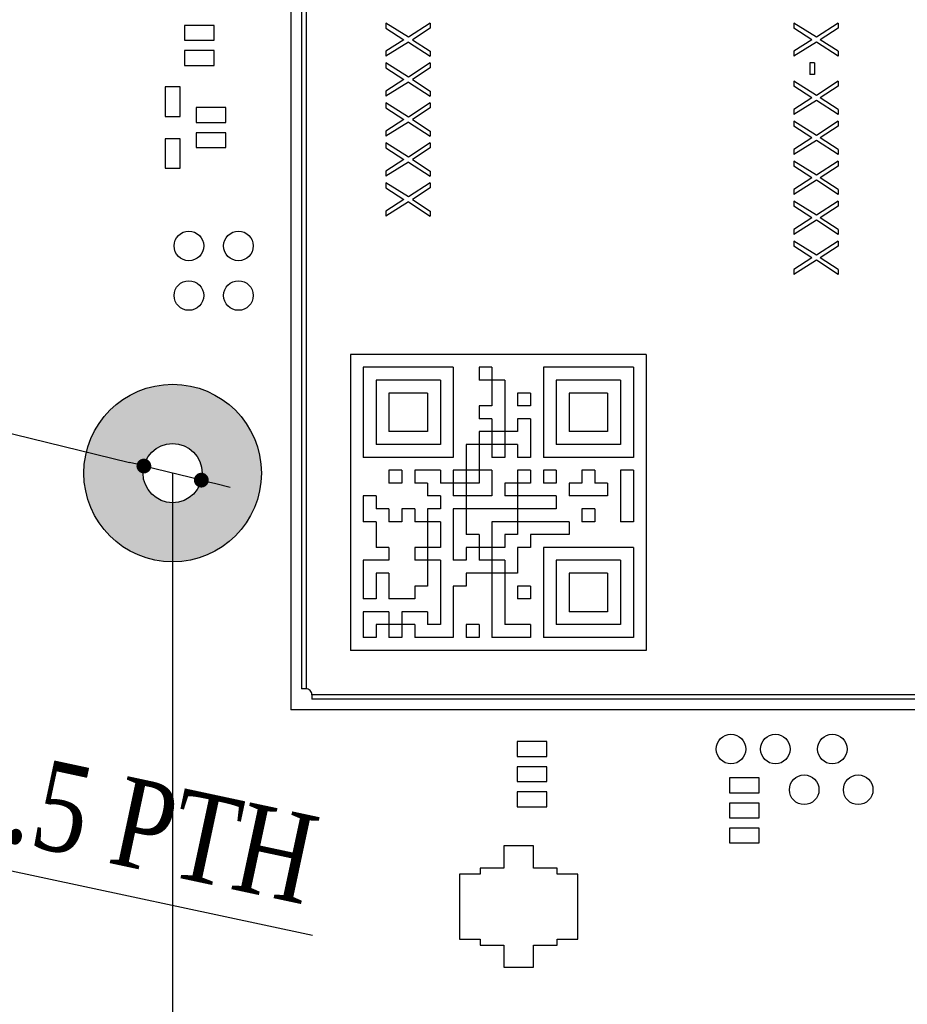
# Model space of a CAD drawing. Header units: millimetres. Extents: x 440 to 595, y -43 to 361.
# Tile 33 of 47: x 472 to 502, y 275 to 308. Entities that reach past the tile are written whole.
import ezdxf

# ---------------------------------------------------------------- set-up
doc = ezdxf.new("R2010")
doc.units = ezdxf.units.MM
doc.header["$LTSCALE"] = 16.335
doc.header["$PDMODE"] = 3
doc.header["$PDSIZE"] = 8
doc.layers.get('0').update_dxf_attribs({"linetype": 'CONTINUOUS'})
doc.layers.get('Defpoints').update_dxf_attribs({"linetype": 'CONTINUOUS'})
doc.layers.add('01 实线', color=7, linetype='CONTINUOUS')
doc.styles.add('Font_1_Times New Roman', font='times.ttf', dxfattribs={"width": 0.8})
doc.styles.add('Font_2_Arial', font='arial.ttf', dxfattribs={"width": 0.8})
doc.dimstyles.new('Dim._1_spot', dxfattribs={"dimtxt": 3, "dimasz": 0.5, "dimexe": 0.5, "dimexo": 0, "dimgap": 0.8, "dimtad": 1, "dimdec": 3, "dimzin": 9, "dimdsep": 46, "dimtxsty": 'Font_1_Times New Roman', "dimblk": 'DOT', "dimcen": 0.1, "dimclrd": 256, "dimclre": 256, "dimclrt": 256, "dimadec": 0, "dimazin": 0, "dimtp": 0.1, "dimtm": 0.1, "dimtfac": 1, "dimtdec": 3, "dimtmove": 0, "dimatfit": 3, "dimfxl": 0, "dimtolj": 1, "dimlwd": -1, "dimlwe": -1, "dimarcsym": 0})

# ---------------------------------------------------------------- blocks, each defined once
blk = doc.blocks.new('_Dot')
at = {"color": 0, "linetype": 'ByBlock', "lineweight": -2}
blk.add_line((-0.5, 0), (-1, 0), dxfattribs=at)
at = {"color": 0, "linetype": 'ByBlock', "const_width": 0.5}
blk.add_lwpolyline([(-0.25, 0, 1), (0.25, 0, 1)], format="xyb", close=True, dxfattribs=at)
blk = doc.blocks.new('*D12')
at = {"layer": '01 实线'}
for p, q in [((462.694, 296.24), (475.615, 293.07)), ((478.043, 292.474), (476.1, 292.95)), ((478.528, 292.355), (479.014, 292.236))]:
    blk.add_line(p, q, dxfattribs=at)
at = {"layer": 'Defpoints', "color": 0}
for p in [(476.1, 292.95), (478.043, 292.474)]:
    blk.add_point(p, dxfattribs=at)
at = {"layer": '01 实线', "xscale": 0.5, "yscale": 0.5, "zscale": 0.5}
for p, rotation in [((476.1, 292.95), 346.2149891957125), ((478.043, 292.474), 166.2149891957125)]:
    blk.add_blockref('_Dot', p, dxfattribs=dict(at, rotation=rotation))
at = {"layer": '01 实线', "insert": (467.745, 297.369), "char_height": 3, "attachment_point": 5, "rotation": 346.215, "style": 'Font_1_Times New Roman'}
blk.add_mtext('\\A1;4-M2', dxfattribs=at)
blk = doc.blocks.new('*D18')
at = {"layer": '01 实线'}
for p, q in [((459.26, 281.903), (458.771, 282.008)), ((459.749, 281.799), (462.194, 281.276)), ((481.8, 277.081), (462.683, 281.171))]:
    blk.add_line(p, q, dxfattribs=at)
at = {"layer": 'Defpoints', "color": 0}
for p in [(459.749, 281.799), (462.194, 281.276)]:
    blk.add_point(p, dxfattribs=at)
at = {"layer": '01 实线', "yscale": 0.5, "zscale": 0.5}
for p, xscale, rotation in [((459.749, 281.799), 0.5, 347.9237799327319), ((462.194, 281.276), 0.4999999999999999, 167.9237799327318)]:
    blk.add_blockref('_Dot', p, dxfattribs=dict(at, xscale=xscale, rotation=rotation))
at = {"layer": '01 实线', "insert": (473.056, 281.37), "char_height": 3, "attachment_point": 5, "rotation": 347.9238, "style": 'Font_1_Times New Roman'}
blk.add_mtext('\\A1;6-∅2.5 PTH', dxfattribs=at)
blk = doc.blocks.new('*D21')
at = {"layer": '01 实线'}
for p, q in [((477.072, 292.712), (477.072, 242.704)), ((531.072, 292.712), (531.072, 242.704)), ((530.572, 243.204), (477.572, 243.204))]:
    blk.add_line(p, q, dxfattribs=at)
at = {"layer": 'Defpoints', "color": 0}
for p in [(477.072, 292.712), (531.072, 292.712), (477.072, 243.204)]:
    blk.add_point(p, dxfattribs=at)
at = {"layer": '01 实线', "xscale": 0.5, "yscale": 0.5, "zscale": 0.5, "rotation": 180}
blk.add_blockref('_Dot', (477.072, 243.204), dxfattribs=at)
at = {"layer": '01 实线', "xscale": 0.5, "yscale": 0.5, "zscale": 0.5}
blk.add_blockref('_Dot', (531.072, 243.204), dxfattribs=at)
at = {"layer": '01 实线', "insert": (504.072, 245.53), "char_height": 3, "attachment_point": 5, "style": 'Font_2_Arial'}
blk.add_mtext('\\A1;54', dxfattribs=at)

msp = doc.modelspace()

# ---------------------------------------------------------------- hatches: boundary and pattern name
at = {"layer": '01 实线'}
h = msp.add_hatch(color=256, dxfattribs=at)
h.dxf.hatch_style = 1
h.paths.add_polyline_path([(480.0716, 292.7121, 1), (474.0716, 292.7121, 1)])
h.paths.add_polyline_path([(478.0716, 292.7121, 1), (476.0716, 292.7121, 1)], flags=16)

# ---------------------------------------------------------------- linework, layer by layer
at = {"layer": '01 实线', "linetype": 'Continuous'}
for p, q in [((481.0716, 326.7121), (481.0716, 284.7121)), ((481.4316, 326.0021), (481.4316, 285.4221)), ((481.5816, 326.0021), (481.5816, 285.4221)), ((477.4716, 307.8371), (477.4716, 307.3371)), ((478.4716, 307.8371), (477.4716, 307.8371)), ((478.4716, 307.3371), (478.4716, 307.8371)), ((484.2816, 307.9208), (484.2816, 307.7521)), ((485.0476, 307.4427), (484.2816, 307.9208)), ((485.7816, 307.9208), (485.0476, 307.4427)), ((485.7816, 307.9208), (485.7816, 307.7521)), ((498.0716, 307.9208), (498.0716, 307.7521)), ((498.8376, 307.4427), (498.0716, 307.9208)), ((499.5716, 307.9208), (498.8376, 307.4427)), ((499.5716, 307.9208), (499.5716, 307.7521)), ((484.2816, 307.7521), (484.888, 307.3583)), ((485.7816, 307.7521), (485.1752, 307.3583)), ((498.678, 307.3583), (498.0716, 307.7521)), ((499.5716, 307.7521), (498.9652, 307.3583)), ((477.4716, 307.3371), (478.4716, 307.3371)), ((484.888, 307.3583), (484.2816, 306.9646)), ((485.0476, 307.274), (484.2816, 306.7958)), ((485.0476, 307.274), (485.7816, 306.7958)), ((485.1752, 307.3583), (485.7816, 306.9646)), ((498.678, 307.3583), (498.0716, 306.9646)), ((498.8376, 307.274), (498.0716, 306.7958)), ((499.5716, 306.7958), (498.8376, 307.274)), ((499.5716, 306.9646), (498.9652, 307.3583)), ((477.4716, 306.9871), (477.4716, 306.4871)), ((478.4716, 306.9871), (477.4716, 306.9871)), ((478.4716, 306.4871), (478.4716, 306.9871)), ((484.2816, 306.9646), (484.2816, 306.7958)), ((485.7816, 306.9646), (485.7816, 306.7958)), ((498.0716, 306.9646), (498.0716, 306.7958)), ((499.5716, 306.9646), (499.5716, 306.7958)), ((477.4716, 306.4871), (478.4716, 306.4871)), ((484.2816, 306.5708), (484.2816, 306.4021)), ((485.0476, 306.0927), (484.2816, 306.5708)), ((485.7816, 306.5708), (485.0476, 306.0927)), ((485.7816, 306.5708), (485.7816, 306.4021)), ((498.6142, 306.5708), (498.6142, 306.1771)), ((498.7737, 306.5708), (498.6142, 306.5708)), ((498.7737, 306.5708), (498.7737, 306.1771)), ((484.2816, 306.4021), (484.888, 306.0083)), ((485.7816, 306.4021), (485.1752, 306.0083)), ((498.7737, 306.1771), (498.6142, 306.1771)), ((484.888, 306.0083), (484.2816, 305.6146)), ((485.0476, 305.924), (484.2816, 305.4458)), ((485.0476, 305.924), (485.7816, 305.4458)), ((485.1752, 306.0083), (485.7816, 305.6146)), ((498.0716, 305.9521), (498.0716, 305.7833)), ((498.8376, 305.474), (498.0716, 305.9521)), ((498.678, 305.3896), (498.0716, 305.7833)), ((499.5716, 305.9521), (498.8376, 305.474)), ((499.5716, 305.7833), (498.9652, 305.3896)), ((499.5716, 305.9521), (499.5716, 305.7833)), ((476.8216, 305.7621), (476.8216, 304.7621)), ((477.3216, 305.7621), (476.8216, 305.7621)), ((477.3216, 304.7621), (477.3216, 305.7621)), ((484.2816, 305.6146), (484.2816, 305.4458)), ((485.7816, 305.6146), (485.7816, 305.4458)), ((484.2816, 305.2208), (484.2816, 305.0521)), ((485.0476, 304.7427), (484.2816, 305.2208)), ((485.7816, 305.2208), (485.0476, 304.7427)), ((485.7816, 305.2208), (485.7816, 305.0521)), ((498.678, 305.3896), (498.0716, 304.9958)), ((498.8376, 305.3052), (498.0716, 304.8271)), ((499.5716, 304.8271), (498.8376, 305.3052)), ((499.5716, 304.9958), (498.9652, 305.3896)), ((477.8716, 305.0621), (477.8716, 304.5621)), ((478.8716, 305.0621), (477.8716, 305.0621)), ((478.8716, 304.5621), (478.8716, 305.0621)), ((484.2816, 305.0521), (484.888, 304.6583)), ((485.7816, 305.0521), (485.1752, 304.6583)), ((498.0716, 304.9958), (498.0716, 304.8271)), ((499.5716, 304.9958), (499.5716, 304.8271)), ((476.8216, 304.7621), (477.3216, 304.7621)), ((477.8716, 304.5621), (478.8716, 304.5621)), ((484.888, 304.6583), (484.2816, 304.2646)), ((485.0476, 304.574), (484.2816, 304.0958)), ((485.0476, 304.574), (485.7816, 304.0958)), ((485.1752, 304.6583), (485.7816, 304.2646)), ((498.0716, 304.6021), (498.0716, 304.4333)), ((498.8376, 304.124), (498.0716, 304.6021)), ((499.5716, 304.6021), (498.8376, 304.124)), ((499.5716, 304.6021), (499.5716, 304.4333)), ((477.8716, 304.2121), (477.8716, 303.7121)), ((478.8716, 304.2121), (477.8716, 304.2121)), ((478.8716, 303.7121), (478.8716, 304.2121)), ((484.2816, 304.2646), (484.2816, 304.0958)), ((485.7816, 304.2646), (485.7816, 304.0958)), ((498.678, 304.0396), (498.0716, 304.4333)), ((499.5716, 304.4333), (498.9652, 304.0396)), ((476.8216, 304.0121), (476.8216, 303.0121)), ((477.3216, 304.0121), (476.8216, 304.0121)), ((477.3216, 303.0121), (477.3216, 304.0121)), ((484.2816, 303.8708), (484.2816, 303.7021)), ((485.0476, 303.3927), (484.2816, 303.8708)), ((485.7816, 303.8708), (485.0476, 303.3927)), ((485.7816, 303.8708), (485.7816, 303.7021)), ((498.678, 304.0396), (498.0716, 303.6458)), ((498.8376, 303.9552), (498.0716, 303.4771)), ((499.5716, 303.4771), (498.8376, 303.9552)), ((499.5716, 303.6458), (498.9652, 304.0396)), ((477.8716, 303.7121), (478.8716, 303.7121)), ((484.2816, 303.7021), (484.888, 303.3083)), ((485.7816, 303.7021), (485.1752, 303.3083)), ((498.0716, 303.6458), (498.0716, 303.4771)), ((499.5716, 303.6458), (499.5716, 303.4771)), ((484.888, 303.3083), (484.2816, 302.9146)), ((485.0476, 303.224), (484.2816, 302.7458)), ((485.0476, 303.224), (485.7816, 302.7458)), ((485.1752, 303.3083), (485.7816, 302.9146)), ((498.0716, 303.2521), (498.0716, 303.0833)), ((498.8376, 302.774), (498.0716, 303.2521)), ((499.5716, 303.2521), (498.8376, 302.774)), ((499.5716, 303.2521), (499.5716, 303.0833)), ((476.8216, 303.0121), (477.3216, 303.0121)), ((484.2816, 302.9146), (484.2816, 302.7458)), ((485.7816, 302.9146), (485.7816, 302.7458)), ((498.678, 302.6896), (498.0716, 303.0833)), ((499.5716, 303.0833), (498.9652, 302.6896)), ((484.2816, 302.5208), (484.2816, 302.3521)), ((485.0476, 302.0427), (484.2816, 302.5208)), ((485.7816, 302.5208), (485.0476, 302.0427)), ((485.7816, 302.5208), (485.7816, 302.3521)), ((498.678, 302.6896), (498.0716, 302.2958)), ((498.8376, 302.6052), (498.0716, 302.1271)), ((499.5716, 302.1271), (498.8376, 302.6052)), ((499.5716, 302.2958), (498.9652, 302.6896)), ((484.2816, 302.3521), (484.888, 301.9583)), ((485.7816, 302.3521), (485.1752, 301.9583)), ((498.0716, 302.2958), (498.0716, 302.1271)), ((499.5716, 302.2958), (499.5716, 302.1271)), ((484.888, 301.9583), (484.2816, 301.5646)), ((485.0476, 301.874), (484.2816, 301.3958)), ((485.0476, 301.874), (485.7816, 301.3958)), ((485.1752, 301.9583), (485.7816, 301.5646)), ((498.0716, 301.9021), (498.0716, 301.7333)), ((498.8376, 301.424), (498.0716, 301.9021)), ((499.5716, 301.9021), (498.8376, 301.424)), ((499.5716, 301.9021), (499.5716, 301.7333)), ((484.2816, 301.5646), (484.2816, 301.3958)), ((485.7816, 301.5646), (485.7816, 301.3958)), ((498.678, 301.3396), (498.0716, 301.7333)), ((499.5716, 301.7333), (498.9652, 301.3396)), ((498.678, 301.3396), (498.0716, 300.9458)), ((498.8376, 301.2552), (498.0716, 300.7771)), ((499.5716, 300.7771), (498.8376, 301.2552)), ((499.5716, 300.9458), (498.9652, 301.3396)), ((498.0716, 300.9458), (498.0716, 300.7771)), ((499.5716, 300.9458), (499.5716, 300.7771)), ((498.0716, 300.5521), (498.0716, 300.3833)), ((498.8376, 300.074), (498.0716, 300.5521)), ((499.5716, 300.5521), (498.8376, 300.074)), ((499.5716, 300.5521), (499.5716, 300.3833)), ((498.678, 299.9896), (498.0716, 300.3833)), ((499.5716, 300.3833), (498.9652, 299.9896)), ((498.678, 299.9896), (498.0716, 299.5958)), ((498.8376, 299.9052), (498.0716, 299.4271)), ((499.5716, 299.4271), (498.8376, 299.9052)), ((499.5716, 299.5958), (498.9652, 299.9896)), ((498.0716, 299.5958), (498.0716, 299.4271)), ((499.5716, 299.5958), (499.5716, 299.4271)), ((483.0816, 296.7221), (483.0816, 286.7221)), ((493.0816, 296.7221), (483.0816, 296.7221)), ((493.0816, 296.7221), (493.0816, 286.7221)), ((483.5164, 296.2873), (483.5164, 293.2438)), ((486.5599, 296.2873), (483.5164, 296.2873)), ((486.5599, 296.2873), (486.5599, 293.2438)), ((487.4294, 296.2873), (487.4294, 295.8525)), ((487.8642, 296.2873), (487.4294, 296.2873)), ((487.8642, 296.2873), (487.8642, 294.9829)), ((489.6033, 296.2873), (489.6033, 293.2438)), ((492.6468, 296.2873), (489.6033, 296.2873)), ((492.6468, 296.2873), (492.6468, 293.2438)), ((483.9512, 295.8525), (483.9512, 293.6786)), ((486.1251, 295.8525), (483.9512, 295.8525)), ((486.1251, 295.8525), (486.1251, 293.6786)), ((488.299, 295.8525), (487.4294, 295.8525)), ((488.299, 295.8525), (488.299, 293.2438)), ((490.0381, 295.8525), (490.0381, 293.6786)), ((492.212, 295.8525), (490.0381, 295.8525)), ((492.212, 295.8525), (492.212, 293.6786)), ((484.386, 295.4177), (484.386, 294.1134)), ((485.6903, 295.4177), (484.386, 295.4177)), ((485.6903, 295.4177), (485.6903, 294.1134)), ((488.7338, 295.4177), (488.7338, 294.9829)), ((489.1685, 295.4177), (488.7338, 295.4177)), ((489.1685, 295.4177), (489.1685, 294.9829)), ((490.4729, 295.4177), (490.4729, 294.1134)), ((491.7773, 295.4177), (490.4729, 295.4177)), ((491.7773, 295.4177), (491.7773, 294.1134)), ((487.4294, 294.9829), (487.4294, 294.5482)), ((487.8642, 294.9829), (487.4294, 294.9829)), ((489.1685, 294.9829), (488.7338, 294.9829)), ((487.8642, 294.5482), (487.4294, 294.5482)), ((487.8642, 294.5482), (487.8642, 293.2438)), ((488.7338, 294.5482), (488.7338, 294.1134)), ((489.1685, 294.5482), (488.7338, 294.5482)), ((489.1685, 294.5482), (489.1685, 293.2438)), ((485.6903, 294.1134), (484.386, 294.1134)), ((487.4294, 294.1134), (487.4294, 292.3742)), ((488.7338, 294.1134), (487.4294, 294.1134)), ((491.7773, 294.1134), (490.4729, 294.1134)), ((486.1251, 293.6786), (483.9512, 293.6786)), ((486.9946, 293.6786), (486.9946, 290.6351)), ((488.7338, 293.6786), (486.9946, 293.6786)), ((488.7338, 293.6786), (488.7338, 293.2438)), ((492.212, 293.6786), (490.0381, 293.6786)), ((486.5599, 293.2438), (483.5164, 293.2438)), ((488.299, 293.2438), (487.8642, 293.2438)), ((489.1685, 293.2438), (488.7338, 293.2438)), ((492.6468, 293.2438), (489.6033, 293.2438)), ((484.386, 292.809), (484.386, 292.3742)), ((484.8207, 292.809), (484.386, 292.809)), ((484.8207, 292.809), (484.8207, 292.3742)), ((485.2555, 292.809), (485.2555, 292.3742)), ((486.1251, 292.809), (485.2555, 292.809)), ((486.1251, 292.809), (486.1251, 292.3742)), ((486.5599, 292.809), (486.5599, 291.9395)), ((487.8642, 292.809), (486.5599, 292.809)), ((487.8642, 292.809), (487.8642, 291.9395)), ((488.7338, 292.809), (488.7338, 290.6351)), ((489.1685, 292.809), (488.7338, 292.809)), ((489.1685, 292.809), (489.1685, 292.3742)), ((489.6033, 292.809), (489.6033, 292.3742)), ((490.0381, 292.809), (489.6033, 292.809)), ((490.0381, 292.809), (490.0381, 292.3742)), ((490.9077, 292.809), (490.9077, 292.3742)), ((491.3425, 292.809), (490.9077, 292.809)), ((491.3425, 292.809), (491.3425, 292.3742)), ((492.212, 292.809), (492.212, 291.0699)), ((492.6468, 292.809), (492.212, 292.809)), ((492.6468, 292.809), (492.6468, 291.0699)), ((484.8207, 292.3742), (484.386, 292.3742)), ((485.6903, 292.3742), (485.2555, 292.3742)), ((485.6903, 292.3742), (485.6903, 291.9395)), ((487.4294, 292.3742), (486.1251, 292.3742)), ((488.299, 292.3742), (488.299, 291.9395)), ((489.1685, 292.3742), (488.299, 292.3742)), ((490.0381, 292.3742), (489.6033, 292.3742)), ((490.4729, 292.3742), (490.4729, 291.9395)), ((490.9077, 292.3742), (490.4729, 292.3742)), ((491.7773, 292.3742), (491.3425, 292.3742)), ((491.7773, 292.3742), (491.7773, 291.9395)), ((483.5164, 291.9395), (483.5164, 291.0699)), ((483.9512, 291.9395), (483.5164, 291.9395)), ((483.9512, 291.9395), (483.9512, 291.5047)), ((486.1251, 291.9395), (485.6903, 291.9395)), ((486.1251, 291.9395), (486.1251, 291.5047)), ((487.8642, 291.9395), (486.5599, 291.9395)), ((490.0381, 291.9395), (488.299, 291.9395)), ((490.0381, 291.9395), (490.0381, 291.5047)), ((491.7773, 291.9395), (490.4729, 291.9395)), ((484.386, 291.5047), (483.9512, 291.5047)), ((484.386, 291.5047), (484.386, 291.0699)), ((484.8207, 291.5047), (484.8207, 291.0699)), ((485.2555, 291.5047), (484.8207, 291.5047)), ((485.2555, 291.5047), (485.2555, 291.0699)), ((485.6903, 291.5047), (485.6903, 288.896)), ((486.1251, 291.5047), (485.6903, 291.5047)), ((486.5599, 291.5047), (486.5599, 289.7655)), ((490.0381, 291.5047), (486.5599, 291.5047)), ((490.9077, 291.5047), (490.9077, 291.0699)), ((491.3425, 291.5047), (490.9077, 291.5047)), ((491.3425, 291.5047), (491.3425, 291.0699)), ((483.9512, 291.0699), (483.5164, 291.0699)), ((483.9512, 291.0699), (483.9512, 290.2003)), ((484.8207, 291.0699), (484.386, 291.0699)), ((486.1251, 291.0699), (485.2555, 291.0699)), ((486.1251, 291.0699), (486.1251, 290.2003)), ((487.8642, 291.0699), (487.8642, 287.1569)), ((490.4729, 291.0699), (487.8642, 291.0699)), ((490.4729, 291.0699), (490.4729, 290.6351)), ((491.3425, 291.0699), (490.9077, 291.0699)), ((492.6468, 291.0699), (492.212, 291.0699)), ((487.4294, 290.6351), (486.9946, 290.6351)), ((487.4294, 290.6351), (487.4294, 289.7655)), ((488.299, 290.6351), (488.299, 290.2003)), ((488.7338, 290.6351), (488.299, 290.6351)), ((489.1685, 290.6351), (489.1685, 290.2003)), ((490.4729, 290.6351), (489.1685, 290.6351)), ((484.386, 290.2003), (483.9512, 290.2003)), ((484.386, 290.2003), (484.386, 289.7655)), ((485.2555, 290.2003), (485.2555, 289.7655)), ((486.1251, 290.2003), (485.2555, 290.2003)), ((486.9946, 290.2003), (486.9946, 289.7655)), ((488.299, 290.2003), (486.9946, 290.2003)), ((488.7338, 290.2003), (488.7338, 289.3308)), ((489.1685, 290.2003), (488.7338, 290.2003)), ((489.6033, 290.2003), (489.6033, 287.1569)), ((492.6468, 290.2003), (489.6033, 290.2003)), ((492.6468, 290.2003), (492.6468, 287.1569)), ((483.5164, 289.7655), (483.5164, 288.4612)), ((484.386, 289.7655), (483.5164, 289.7655)), ((486.1251, 289.7655), (485.2555, 289.7655)), ((486.1251, 289.7655), (486.1251, 287.5916)), ((486.9946, 289.7655), (486.5599, 289.7655)), ((488.299, 289.7655), (487.4294, 289.7655)), ((488.299, 289.7655), (488.299, 287.5916)), ((490.0381, 289.7655), (490.0381, 287.5916)), ((492.212, 289.7655), (490.0381, 289.7655)), ((492.212, 289.7655), (492.212, 287.5916)), ((483.9512, 289.3308), (483.9512, 288.4612)), ((484.386, 289.3308), (483.9512, 289.3308)), ((484.386, 289.3308), (484.386, 288.4612)), ((486.9946, 289.3308), (486.9946, 288.896)), ((488.7338, 289.3308), (486.9946, 289.3308)), ((490.4729, 289.3308), (490.4729, 288.0264)), ((491.7773, 289.3308), (490.4729, 289.3308)), ((491.7773, 289.3308), (491.7773, 288.0264)), ((485.2555, 288.896), (485.2555, 288.4612)), ((485.6903, 288.896), (485.2555, 288.896)), ((486.5599, 288.896), (486.5599, 287.1569)), ((486.9946, 288.896), (486.5599, 288.896)), ((488.7338, 288.896), (488.7338, 288.4612)), ((489.1685, 288.896), (488.7338, 288.896)), ((489.1685, 288.896), (489.1685, 288.4612)), ((483.9512, 288.4612), (483.5164, 288.4612)), ((485.2555, 288.4612), (484.386, 288.4612)), ((489.1685, 288.4612), (488.7338, 288.4612)), ((483.5164, 288.0264), (483.5164, 287.1569)), ((484.386, 288.0264), (483.5164, 288.0264)), ((484.386, 288.0264), (484.386, 287.1569)), ((484.8207, 288.0264), (484.8207, 287.1569)), ((485.6903, 288.0264), (484.8207, 288.0264)), ((485.6903, 288.0264), (485.6903, 287.5916)), ((491.7773, 288.0264), (490.4729, 288.0264)), ((483.9512, 287.5916), (483.9512, 287.1569)), ((485.2555, 287.5916), (483.9512, 287.5916)), ((485.2555, 287.5916), (485.2555, 287.1569)), ((486.1251, 287.5916), (485.6903, 287.5916)), ((486.9946, 287.5916), (486.9946, 287.1569)), ((487.4294, 287.5916), (486.9946, 287.5916)), ((487.4294, 287.5916), (487.4294, 287.1569)), ((489.1685, 287.5916), (488.299, 287.5916)), ((489.1685, 287.5916), (489.1685, 287.1569)), ((492.212, 287.5916), (490.0381, 287.5916)), ((483.9512, 287.1569), (483.5164, 287.1569)), ((484.8207, 287.1569), (484.386, 287.1569)), ((486.5599, 287.1569), (485.2555, 287.1569)), ((487.4294, 287.1569), (486.9946, 287.1569)), ((489.1685, 287.1569), (487.8642, 287.1569)), ((492.6468, 287.1569), (489.6033, 287.1569)), ((493.0816, 286.7221), (483.0816, 286.7221)), ((481.5816, 285.4221), (481.4316, 285.4221)), ((481.7816, 285.2221), (481.7816, 285.0721)), ((526.3616, 285.2221), (481.7816, 285.2221)), ((526.3616, 285.0721), (481.7816, 285.0721)), ((527.0716, 284.7121), (481.0716, 284.7121)), ((488.7216, 283.6371), (488.7216, 283.1371)), ((489.7216, 283.6371), (488.7216, 283.6371)), ((489.7216, 283.1371), (489.7216, 283.6371)), ((488.7216, 283.1371), (489.7216, 283.1371)), ((488.7216, 282.7871), (488.7216, 282.2871)), ((489.7216, 282.7871), (488.7216, 282.7871)), ((489.7216, 282.2871), (489.7216, 282.7871)), ((488.7216, 282.2871), (489.7216, 282.2871)), ((495.8966, 282.4121), (495.8966, 281.9121)), ((496.8966, 282.4121), (495.8966, 282.4121)), ((496.8966, 281.9121), (496.8966, 282.4121)), ((488.7216, 281.9371), (488.7216, 281.4371)), ((489.7216, 281.9371), (488.7216, 281.9371)), ((489.7216, 281.4371), (489.7216, 281.9371)), ((495.8966, 281.9121), (496.8966, 281.9121)), ((495.8966, 281.5621), (495.8966, 281.0621)), ((496.8966, 281.5621), (495.8966, 281.5621)), ((496.8966, 281.0621), (496.8966, 281.5621)), ((488.7216, 281.4371), (489.7216, 281.4371)), ((495.8966, 281.0621), (496.8966, 281.0621)), ((495.8966, 280.7121), (495.8966, 280.2121)), ((496.8966, 280.7121), (495.8966, 280.7121)), ((496.8966, 280.2121), (496.8966, 280.7121)), ((495.8966, 280.2121), (496.8966, 280.2121)), ((488.2716, 280.1121), (488.2716, 279.3621)), ((489.2716, 280.1121), (488.2716, 280.1121)), ((489.2716, 279.3621), (489.2716, 280.1121)), ((486.7716, 279.1621), (486.7716, 276.9621)), ((487.4716, 279.1621), (486.7716, 279.1621)), ((487.4716, 279.3621), (487.4716, 279.1621)), ((488.2716, 279.3621), (487.4716, 279.3621)), ((490.0716, 279.3621), (489.2716, 279.3621)), ((490.0716, 279.1621), (490.0716, 279.3621)), ((490.7716, 279.1621), (490.0716, 279.1621)), ((490.7716, 276.9621), (490.7716, 279.1621)), ((486.7716, 276.9621), (487.4716, 276.9621)), ((487.4716, 276.9621), (487.4716, 276.7621)), ((490.0716, 276.7621), (490.0716, 276.9621)), ((490.0716, 276.9621), (490.7716, 276.9621)), ((487.4716, 276.7621), (488.2716, 276.7621)), ((488.2716, 276.7621), (488.2716, 276.0121)), ((489.2716, 276.0121), (489.2716, 276.7621)), ((489.2716, 276.7621), (490.0716, 276.7621)), ((488.2716, 276.0121), (489.2716, 276.0121))]:
    msp.add_line(p, q, dxfattribs=at)
for centre in [(477.6216, 300.3871), (479.2966, 300.3871), (477.6216, 298.7121), (479.2966, 298.7121), (495.9466, 283.3871), (497.4466, 283.3871), (499.3716, 283.3871), (498.4216, 282.0121), (500.2466, 282.0121)]:
    msp.add_circle(centre, 0.5, dxfattribs=at)
at = {"layer": '01 实线'}
for radius in [3, 1]:
    msp.add_circle((477.0716, 292.7121), radius, dxfattribs=at)
at = {"layer": '01 实线', "linetype": 'Continuous'}
for centre, radius, start, end in [((481.5816, 285.2221), 0.2, 359.99999, 90.00001), ((481.5838, 285.2259), 0.1957, 56.16183, 67.66498), ((481.5805, 285.221), 0.2015, 33.83026, 56.16992), ((481.5854, 285.2243), 0.1957, 22.33494, 33.83835)]:
    msp.add_arc(centre, radius, start, end, dxfattribs=at)
for points in [[(481.6581, 285.4069), (481.6341, 285.4167), (481.6076, 285.4217), (481.5816, 285.4221)], [(481.7816, 285.2221), (481.7812, 285.2481), (481.7762, 285.2746), (481.7664, 285.2986)]]:
    msp.add_open_spline(points, degree=3, dxfattribs=at)

# ---------------------------------------------------------------- dimensions: what is measured, and where the dimension line sits
at = {"layer": '01 实线'}
for p1, p2, text, picture, middle in [((478.0428, 292.4738), (476.1004, 292.9504), '4-M2', '*D12', (467.1966, 295.1349)), ((459.7493, 281.7986), (462.1939, 281.2756), '6-<> PTH', '*D18', (472.5608, 279.0576))]:
    dim = msp.add_diameter_dim_2p(p1=p1, p2=p2, text=text, dimstyle='Dim._1_spot', override={"dimtxsty": 'Font_1_Times New Roman'}, dxfattribs=at)
    dim.commit()
    dim.dimension.update_dxf_attribs({"geometry": picture, "text_midpoint": middle, "dimtype": 163})
dim = msp.add_linear_dim(base=(477.0716, 243.2045), p1=(531.0716, 292.7121), p2=(477.0716, 292.7121), dimstyle='Dim._1_spot', override={"dimtxsty": 'Font_2_Arial', "dimblk": 'Dot'}, dxfattribs=at)
dim.commit()
dim.dimension.update_dxf_attribs({"geometry": '*D21', "text_midpoint": (504.0716, 245.5301)})

doc.saveas('drawing.dxf')
